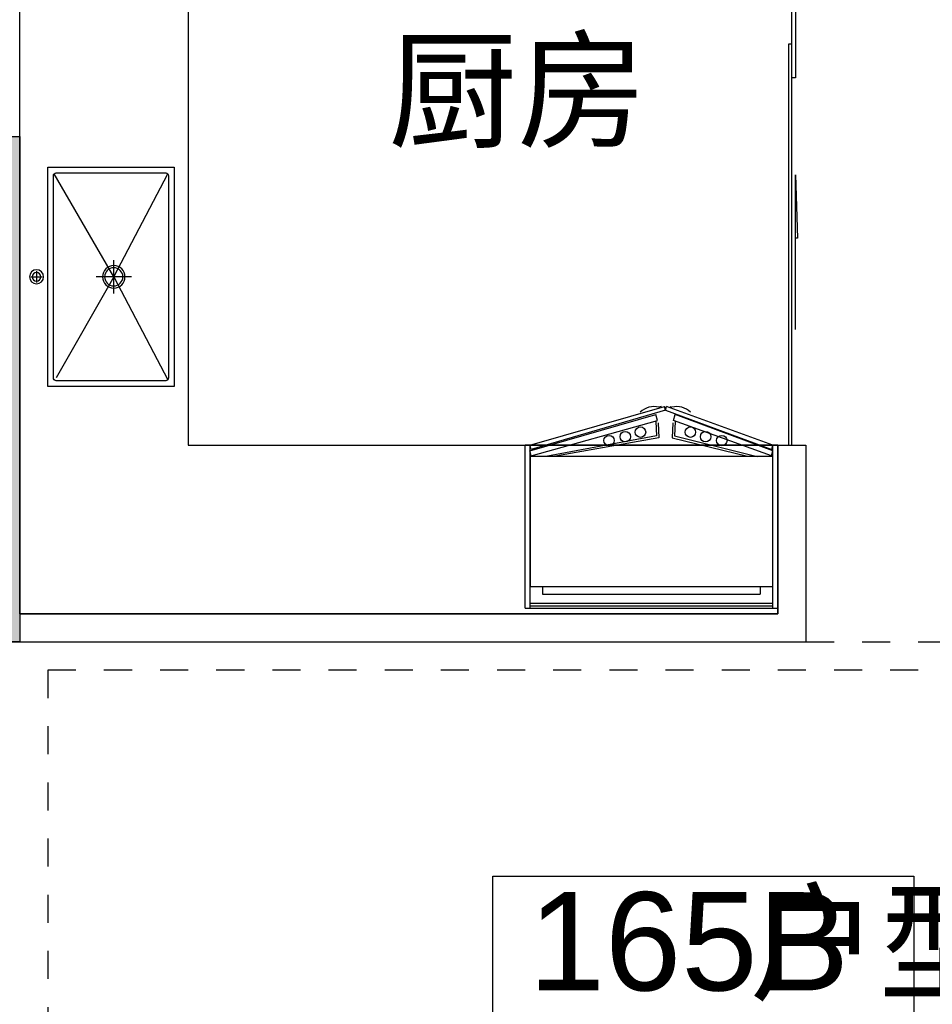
# Model space of a CAD drawing. Header units: millimetres. Extents: x 296296 to 297283, y 219875 to 220035.
# Tile 202 of 256: x 297100.04 to 297103.29, y 220011.14 to 220014.65. Entities that reach past the tile are written whole.
import ezdxf

# ---------------------------------------------------------------- set-up
doc = ezdxf.new("R2010")
doc.units = ezdxf.units.MM
doc.linetypes.add('185洋房-中间套-1F南入（报建版）-旧规$0$洋房户型$0$_DASH', pattern=[0.6, 0.4, -0.2])
doc.styles.get("Standard").update_dxf_attribs({"font": 'arial.ttf'})

# ---------------------------------------------------------------- blocks, each defined once
blk = doc.blocks.new('dzuerujfysiktuykluyikyuj')
h = blk.add_hatch()
h.set_pattern_fill('钢筋混凝土', color=253, scale=100)
h.set_pattern_definition([(45, (0, 0), (-176.776695, 176.776695), []), (50, (0, 0), (717.26018, -62.75213), [75, -825]), (355, (0, 0), (-138.75133, 752.19213), [60, -660]), (100.4514, (59.8, -5.2), (578.5094, 689.43954), [63.7402, -701.1421]), (46.1842, (0, 200), (1067.24105, -165.519), [112.5, -1237.5]), (96.6356, (88.9, 186.2), (934.6627, 974.1179), [95.6103, -1051.713]), (351.1842, (0, 200), (934.6619, 974.1186), [90, -990]), (21, (100, 150), (596.90705, -402.6189), [75, -825]), (326, (100, 150), (243.31533, 725.15005), [60, -660]), (71.4514, (149.74, 116.45), (840.22263, 322.5305), [63.7402, -701.1421]), (37.5, (0, 0), (12.159855, 332.893854), [0, -652, 0, -670, 0, -662.5]), (7.5, (0, 0), (263.06954, 394.41171), [0, -382, 0, -637, 0, -252.5]), (327.5, (-223, 0), (533.822436, -22.55487), [0, -250, 0, -780, 0, -1035]), (317.5, (-323, 0), (583.18617, 100.10498), [0, -325, 0, -518, 0, -735])])
h.paths.add_polyline_path([(1106524.9, 389058.4), (1106524.9, 387258.4), (1106274.9, 387258.4), (1106274.9, 389058.4)])
h.paths.add_polyline_path([(1120674.9, 389058.4), (1120674.9, 387258.4), (1120424.9, 387258.4), (1120424.9, 389058.4)])
h.paths.add_polyline_path([(1088474.9, 389058.4), (1088474.9, 387258.4), (1088224.9, 387258.4), (1088224.9, 389058.4)])
h.paths.add_polyline_path([(1138724.9, 389058.4), (1138724.9, 387258.4), (1138474.9, 387258.4), (1138474.9, 389058.4)])
h.paths.add_polyline_path([(1113574.9, 387858.4), (1113574.9, 384858.4), (1113374.9, 384858.4), (1113374.9, 387858.4)])
h.paths.add_polyline_path([(1143674.9, 392958.4), (1143674.9, 391158.4), (1143474.9, 391158.4), (1143474.9, 392758.4), (1143174.9, 392758.4), (1143174.9, 392958.4)])
h.paths.add_polyline_path([(1083474.9, 392758.4), (1083474.9, 391158.4), (1083274.9, 391158.4), (1083274.9, 392958.4), (1083774.9, 392958.4), (1083774.9, 392758.4)])
h.paths.add_polyline_path([(1127074.9, 392758.4), (1127074.9, 391258.4), (1126874.9, 391258.4), (1126874.9, 392958.4), (1127424.9, 392958.4), (1127424.9, 392758.4)])
h.paths.add_polyline_path([(1100074.9, 392958.4), (1100074.9, 391258.4), (1099874.9, 391258.4), (1099874.9, 392758.4), (1099524.9, 392758.4), (1099524.9, 392958.4)])
h.paths.add_polyline_path([(1132274.9, 392958.4), (1132274.9, 391258.4), (1132074.9, 391258.4), (1132074.9, 392758.4), (1131724.9, 392758.4), (1131724.9, 392958.4)])
h.paths.add_polyline_path([(1094874.9, 392758.4), (1094874.9, 391258.4), (1094674.9, 391258.4), (1094674.9, 392958.4), (1095224.9, 392958.4), (1095224.9, 392758.4)])
h.paths.add_polyline_path([(1113974.9, 380258.4), (1113974.9, 380058.4), (1113374.9, 380058.4), (1113374.9, 381858.4), (1113574.9, 381858.4), (1113574.9, 380258.4)])
h.paths.add_polyline_path([(1145774.9, 392358.4), (1145774.9, 390658.4), (1145574.9, 390658.4), (1145574.9, 392158.4), (1145124.9, 392158.4), (1145124.9, 392358.4)])
h.paths.add_polyline_path([(1081374.9, 392158.4), (1081374.9, 390658.4), (1081174.9, 390658.4), (1081174.9, 392358.4), (1081824.9, 392358.4), (1081824.9, 392158.4)])
h.paths.add_polyline_path([(1141974.9, 380058.4), (1141974.9, 379458.4), (1141174.9, 379458.4), (1141174.9, 379658.4), (1141774.9, 379658.4), (1141774.9, 380258.4), (1142724.9, 380258.4), (1142724.9, 380058.4)])
h.paths.add_polyline_path([(1109774.9, 380058.4), (1109774.9, 379458.4), (1108974.9, 379458.4), (1108974.9, 379658.4), (1109574.9, 379658.4), (1109574.9, 380258.4), (1110524.9, 380258.4), (1110524.9, 380058.4)])
h.paths.add_polyline_path([(1117974.9, 379658.4), (1117974.9, 379458.4), (1117174.9, 379458.4), (1117174.9, 380058.4), (1116424.9, 380058.4), (1116424.9, 380258.4), (1117374.9, 380258.4), (1117374.9, 379658.4)])
h.paths.add_polyline_path([(1085774.9, 379658.4), (1085774.9, 379458.4), (1084974.9, 379458.4), (1084974.9, 380058.4), (1084224.9, 380058.4), (1084224.9, 380258.4), (1085174.9, 380258.4), (1085174.9, 379658.4)])
h.paths.add_polyline_path([(1115674.9, 392758.4), (1115674.9, 391158.4), (1115474.9, 391158.4), (1115474.9, 392158.4), (1115174.9, 392158.4), (1115174.9, 392358.4), (1115474.9, 392358.4), (1115474.9, 392958.4), (1115974.9, 392958.4), (1115974.9, 392758.4)])
h.paths.add_polyline_path([(1111474.9, 392158.4), (1111474.9, 391158.4), (1111274.9, 391158.4), (1111274.9, 392758.4), (1110974.9, 392758.4), (1110974.9, 392958.4), (1111474.9, 392958.4), (1111474.9, 392358.4), (1111774.9, 392358.4), (1111774.9, 392158.4)])
h.paths.add_polyline_path([(1130799.9, 387258.4), (1130799.9, 386658.4), (1128349.9, 386658.4), (1128349.9, 387258.4), (1128549.9, 387258.4), (1128549.9, 386858.4), (1130599.9, 386858.4), (1130599.9, 387258.4)])
h.paths.add_polyline_path([(1098599.9, 387258.4), (1098599.9, 386658.4), (1096149.9, 386658.4), (1096149.9, 387258.4), (1096349.9, 387258.4), (1096349.9, 386858.4), (1098399.9, 386858.4), (1098399.9, 387258.4)])
h.paths.add_polyline_path([(1128549.9, 389158.4), (1128549.9, 388743.4), (1128349.9, 388743.4), (1128349.9, 389358.4), (1130799.9, 389358.4), (1130799.9, 388743.4), (1130599.9, 388743.4), (1130599.9, 389158.4)])
h.paths.add_polyline_path([(1098599.9, 389358.4), (1098599.9, 388743.4), (1098399.9, 388743.4), (1098399.9, 389158.4), (1096349.9, 389158.4), (1096349.9, 388743.4), (1096149.9, 388743.4), (1096149.9, 389358.4)])
h.paths.add_polyline_path([(1125274.8, 392958.4), (1125274.8, 390058.4), (1125074.8, 390058.4), (1125074.8, 392758.4), (1124674.9, 392758.4), (1124674.9, 392958.4)])
h.paths.add_polyline_path([(1101874.9, 392758.4), (1101874.9, 390058.4), (1101674.9, 390058.4), (1101674.9, 392958.4), (1102274.9, 392958.4), (1102274.9, 392758.4)])
h.paths.add_polyline_path([(1093074.9, 392958.4), (1093074.9, 390058.4), (1092874.9, 390058.4), (1092874.9, 392758.4), (1092474.9, 392758.4), (1092474.9, 392958.4)])
h.paths.add_polyline_path([(1134074.9, 392758.4), (1134074.9, 390058.4), (1133874.9, 390058.4), (1133874.9, 392958.4), (1134474.9, 392958.4), (1134474.9, 392758.4)])
h.paths.add_polyline_path([(1145774.9, 383408.4), (1145774.9, 380058.4), (1145174.9, 380058.4), (1145174.9, 380258.4), (1145574.9, 380258.4), (1145574.9, 383408.4)])
h.paths.add_polyline_path([(1081774.9, 380258.4), (1081774.9, 380058.4), (1081174.9, 380058.4), (1081174.9, 383408.4), (1081374.9, 383408.4), (1081374.9, 380258.4)])
h.paths.add_polyline_path([(1100774.9, 386658.4), (1100774.9, 388108.4), (1100574.9, 388108.4), (1100574.9, 386658.4)])
h.paths.add_polyline_path([(1100774.9, 388708.4), (1100774.9, 389358.4), (1099874.9, 389358.4), (1099874.9, 389158.4), (1100574.9, 389158.4), (1100574.9, 388708.4)])
h.paths.add_polyline_path([(1126374.9, 386658.4), (1126374.9, 388108.4), (1126174.9, 388108.4), (1126174.9, 386658.4)])
h.paths.add_polyline_path([(1126374.9, 388708.4), (1126374.9, 389158.4), (1127074.9, 389158.4), (1127074.9, 389358.4), (1126174.9, 389358.4), (1126174.9, 388708.4)])
h.paths.add_polyline_path([(1094174.9, 389158.4), (1094174.9, 386658.4), (1093974.9, 386658.4), (1093974.9, 389358.4), (1094874.9, 389358.4), (1094874.9, 389158.4)])
h.paths.add_polyline_path([(1132974.9, 389358.4), (1132974.9, 386658.4), (1132774.9, 386658.4), (1132774.9, 389158.4), (1132074.9, 389158.4), (1132074.9, 389358.4)])
h.paths.add_polyline_path([(1088474.9, 392958.4), (1088474.9, 392158.4), (1088074.9, 392158.4), (1088074.9, 392958.4)])
h.paths.add_polyline_path([(1106674.9, 392958.4), (1106674.9, 392158.4), (1106274.9, 392158.4), (1106274.9, 392958.4)])
h.paths.add_polyline_path([(1094174.9, 379658.4), (1094174.9, 379258.4), (1093474.9, 379258.4), (1093474.9, 379658.4)])
h.paths.add_polyline_path([(1101274.9, 379658.4), (1101274.9, 379258.4), (1100574.9, 379258.4), (1100574.9, 379658.4)])
h.paths.add_polyline_path([(1126374.9, 379658.4), (1126374.9, 379258.4), (1125674.9, 379258.4), (1125674.9, 379658.4)])
h.paths.add_polyline_path([(1133474.9, 379658.4), (1133474.9, 379258.4), (1132774.9, 379258.4), (1132774.9, 379658.4)])
h.paths.add_polyline_path([(1138874.9, 392958.4), (1138874.9, 392158.4), (1138474.9, 392158.4), (1138474.9, 392958.4)])
h.paths.add_polyline_path([(1120674.9, 392958.4), (1120674.9, 392158.4), (1120274.9, 392158.4), (1120274.9, 392958.4)])
at = {"color": 253}
blk.add_lwpolyline([(1120674.9, 389058.4), (1120674.9, 387258.4), (1120424.9, 387258.4), (1120424.9, 389058.4), (1120674.9, 389058.4)], close=True, dxfattribs=at)
blk = doc.blocks.new('eqrujhe5tjyrk6ryakyrkjyrautu')
at = {"color": 253}
blk.add_lwpolyline([(848259.3, 428423.8), (849759.3, 428423.8), (849759.3, 427923.8), (848259.3, 427923.8)], close=True, dxfattribs=at)
for s, height, p in [('厨房', 337.59, (847887.1, 431053.7)), ('户型', 337.59, (849174.5, 428017.5)), ('165B', 350, (848387, 428017.5))]:
    blk.add_text(s, height=height, dxfattribs=at).set_placement(p)
blk = doc.blocks.new('185洋房-中间套-1F南入（报建版）-旧规$0$185洋房-边套（报建版）$0$洋房户型$0$$0$900-660双开门冰箱A')
at = {"color": 253, "linetype": 'ByBlock'}
blk.add_wipeout([(-1647770.3, 357301.7), (-1647752.5, 357301.7), (-1647752.5, 357881.7), (-1648652.5, 357881.7), (-1648652.5, 357301.7), (-1648634.5, 357301.7), (-1648255.6, 357163.9), (-1648248.7, 357163.9)], dxfattribs=at)
at = {"color": 253}
for p, q in [((-1647752.5, 357881.7), (-1648652.5, 357881.7)), ((-1648652.5, 357881.7), (-1648652.5, 357301.7)), ((-1648634.7, 357881.7), (-1648634.7, 357301.7)), ((-1647770.3, 357872.8), (-1648634.7, 357872.8)), ((-1647770.3, 357863.9), (-1648634.7, 357863.9)), ((-1647770.3, 357881.7), (-1647770.3, 357301.7)), ((-1647752.5, 357881.7), (-1647752.5, 357301.7)), ((-1647752.5, 357881.7), (-1647752.5, 357301.7)), ((-1647752.5, 357881.7), (-1647752.5, 357301.7)), ((-1647814.3, 357831.5), (-1648589.9, 357831.5)), ((-1648589.9, 357804.6), (-1648589.9, 357831.5)), ((-1647814.3, 357804.6), (-1647814.3, 357831.5)), ((-1647769.9, 357804.6), (-1648634.3, 357804.6)), ((-1648634.3, 357804.6), (-1648634.3, 357341.2)), ((-1648634.3, 357797.9), (-1648634.3, 357365.6)), ((-1647769.9, 357341.2), (-1647769.9, 357804.6)), ((-1648630, 357339.6), (-1648634.7, 357321.8)), ((-1648634.3, 357341.2), (-1647769.9, 357341.2)), ((-1648630, 357339.6), (-1648280.6, 357212.9)), ((-1648284, 357268.2), (-1648578.6, 357341.2)), ((-1648275.5, 357275.1), (-1648543.8, 357340.3)), ((-1648228.7, 357275.1), (-1647860.5, 357340.3)), ((-1647774.2, 357339.6), (-1648223.6, 357212.9)), ((-1648220.3, 357268.2), (-1647825.6, 357341.2)), ((-1647774.2, 357339.6), (-1647769.5, 357321.8)), ((-1648652.5, 357301.7), (-1647752.5, 357301.7)), ((-1648634.7, 357321.8), (-1648286.4, 357191.5)), ((-1648634.6, 357301.7), (-1648255.6, 357163.9)), ((-1648630.5, 357316.9), (-1648634.5, 357301.7)), ((-1648252.1, 357176.7), (-1648630.5, 357316.9)), ((-1648252.1, 357176.7), (-1647773.8, 357316.9)), ((-1647769.6, 357301.7), (-1648248.7, 357163.9)), ((-1647769.5, 357321.8), (-1648217.8, 357191.5)), ((-1647773.8, 357316.9), (-1647769.7, 357301.7)), ((-1648286.6, 357217.4), (-1648284, 357268.2)), ((-1648278.3, 357221.5), (-1648275.5, 357275.1)), ((-1648225.9, 357221.5), (-1648228.7, 357275.1)), ((-1648217.6, 357217.4), (-1648220.3, 357268.2)), ((-1648280.6, 357212.9), (-1648286.4, 357191.5)), ((-1648223.6, 357212.9), (-1648217.8, 357191.5)), ((-1648267.3, 357163.9), (-1648275.3, 357166)), ((-1648252.1, 357176.7), (-1648255.6, 357163.9)), ((-1648252.1, 357176.7), (-1648248.7, 357163.9)), ((-1648237, 357163.9), (-1648228.9, 357166))]:
    blk.add_line(p, q, dxfattribs=at)
for centre in [(-1648452.8, 357285), (-1648051.4, 357285), (-1648395.1, 357271), (-1648341, 357254.8), (-1648163.2, 357254.8), (-1648109.1, 357271)]:
    blk.add_circle(centre, 18.7, dxfattribs=at)
for centre, start, end in [((-1648292.8, 357233.5), 225.4644, 284.5356), ((-1648211.5, 357233.5), 255.4644, 314.5356)]:
    blk.add_arc(centre, 69.7, start, end, dxfattribs=at)
blk = doc.blocks.new('185洋房-中间套-1F南入（报建版）-旧规$0$185洋房-边套（报建版）$0$洋房户型$0$A$C5687057F')
at = {"color": 253}
for p, q in [((415, 570), (455, 570)), ((435, 590), (435, 550)), ((435, 295), (67.9, 507.1)), ((435, 295), (795, 500)), ((435, 232.4), (435, 357.6)), ((435, 295), (67.9, 102.9)), ((494, 295), (376, 295)), ((435, 295), (802.1, 102.9))]:
    blk.add_line(p, q, dxfattribs=at)
blk.add_lwpolyline([(45, 80), (825, 80), (825, 530), (45, 530)], close=True, dxfattribs=at)
blk.add_lwpolyline([(75, 100), (795, 100, 0.414214), (805, 110), (805, 500, 0.414214), (795, 510), (75, 510, 0.414214), (65, 500), (65, 110, 0.414214)], format="xyb", close=True, dxfattribs=at)
for centre, radius in [((435, 570), 25), ((435, 570), 15), ((435, 295), 40), ((435, 295), 32.5)]:
    blk.add_circle(centre, radius, dxfattribs=at)
blk = doc.blocks.new('185洋房-中间套-1F南入（报建版）-旧规$0$185洋房-边套（报建版）$0$洋房户型$0$$DORLIB2D$00000131')
at = {"color": 253, "lineweight": -2}
for p, q in [((0.15, 0.125), (0.2319, 0.1973)), ((0.2319, 0.1973), (0.2319, 0.125)), ((-0.5, 0.125), (-0.5, 0)), ((0.0192, 0.125), (-0.5, 0.125)), ((0.0192, 0), (0.0192, 0.125)), ((0.35, 0.125), (0.15, 0.125)), ((-0.5, 0), (0.0192, 0)), ((-0.024, 0), (0.5, 0)), ((-0.024, -0.125), (-0.024, 0)), ((0.5, 0), (0.5, -0.125)), ((-0.35, -0.125), (-0.15, -0.125)), ((-0.2319, -0.1973), (-0.2319, -0.125)), ((-0.15, -0.125), (-0.2319, -0.1973)), ((0.5, -0.125), (-0.024, -0.125))]:
    blk.add_line(p, q, dxfattribs=at)
blk = doc.blocks.new('185洋房-中间套-1F南入（报建版）-旧规')
at = {"color": 253, "linetype": 'Continuous'}
for p, q in [((25000, 9800), (25000, 11750)), ((25000, 7800), (25000, 9800)), ((22200, 8400), (22200, 7700)), ((25000, 7800), (22300, 7800)), ((25200, 7700), (22200, 7700))]:
    blk.add_line(p, q, dxfattribs=at)
at = {"color": 253, "linetype": '185洋房-中间套-1F南入（报建版）-旧规$0$洋房户型$0$_DASH', "ltscale": 0.5}
blk.add_lwpolyline([(22200, 7700), (19500, 7700)], dxfattribs=at)
blk.add_lwpolyline([(19800, 7600), (24900, 7600), (24900, 2550), (19800, 2550)], close=True, dxfattribs=at)
at = {"color": 253, "xscale": 2750, "yscale": -100, "zscale": 100, "rotation": 90}
blk.add_blockref('185洋房-中间套-1F南入（报建版）-旧规$0$185洋房-边套（报建版）$0$洋房户型$0$$DORLIB2D$00000131', (22250, 9775), dxfattribs=at)
at = {"color": 253, "extrusion": (0, 0, -1), "xscale": -1, "zscale": -1, "rotation": 90.00000150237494}
blk.add_blockref('185洋房-中间套-1F南入（报建版）-旧规$0$185洋房-边套（报建版）$0$洋房户型$0$A$C5687057F', (-24370, 9435), dxfattribs=at)
at = {"color": 253, "extrusion": (0, 0, -1), "zscale": -1, "rotation": 180.000001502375}
blk.add_blockref('185洋房-中间套-1F南入（报建版）-旧规$0$185洋房-边套（报建版）$0$洋房户型$0$$0$900-660双开门冰箱A', (-1670952.5, 365701.7), dxfattribs=at)
at = {"color": 253, "linetype": 'Continuous'}
for p, q in [((22300, 8400), (22200, 8400)), ((22300, 7800), (22300, 8400))]:
    blk.add_line(p, q, dxfattribs=at)
at = {"color": 253}
blk.add_lwpolyline([(22300, 8400), (22300, 7800), (25000, 7800), (25000, 11750), (24400, 11750), (24400, 8400)], close=True, dxfattribs=at)

msp = doc.modelspace()

# ---------------------------------------------------------------- block references
at = {"xscale": 0.001, "yscale": 0.001, "zscale": 0.001}
for name, p in [('dzuerujfysiktuykluyikyuj', (295979.3684, 219625.1752)), ('eqrujhe5tjyrk6ryakyrkjyrautu', (296253.4684, 219583.1752))]:
    msp.add_blockref(name, p, dxfattribs=at)

# ---------------------------------------------------------------- next in the draw order: block references
at = {"xscale": -0.001, "yscale": 0.001, "zscale": 0.001}
msp.add_blockref('185洋房-中间套-1F南入（报建版）-旧规', (297125.0433, 220004.7336), dxfattribs=at)

doc.saveas('drawing.dxf')
